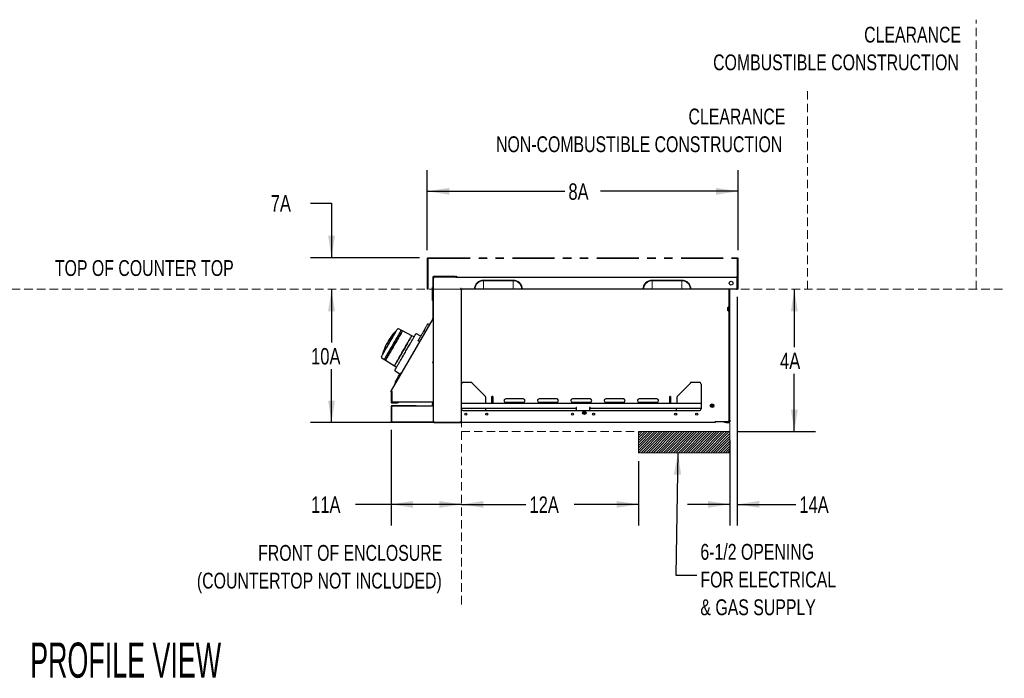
# Model space of a CAD drawing. Header units: inches. Extents: x 35 to 165, y 14 to 115.
# Tile 27 of 41: x 95 to 165, y 14 to 61. Entities that reach past the tile are written whole.
import ezdxf

# ---------------------------------------------------------------- set-up
doc = ezdxf.new("R2010")
doc.units = ezdxf.units.IN
doc.header["$LTSCALE"] = 12
doc.header["$MEASUREMENT"] = 0
doc.linetypes.add('HIDDEN', pattern=[0.075, 0.05, -0.025])
doc.linetypes.add('PHANTOM', pattern=[0.5, 0.25, -0.05, 0.05, -0.05, 0.05, -0.05])
doc.layers.add('FORMAT', color=7, linetype='Continuous')
doc.styles.add('SLDTEXTSTYLE0', font='TXT', dxfattribs={"width": 0.75})
doc.styles.add('SLDTEXTSTYLE1', font='TXT', dxfattribs={"width": 0.571429})
doc.dimstyles.new('SLDDIMSTYLE0', dxfattribs={"dimtxt": 1.17, "dimasz": 1.56, "dimexe": 0, "dimexo": 0.0625, "dimgap": 0.2925, "dimtad": 0, "dimtih": 1, "dimtoh": 1, "dimdec": 3, "dimrnd": 1e-09, "dimzin": 12, "dimdsep": 46, "dimlunit": 5, "dimtxsty": 'SLDTEXTSTYLE0', "dimsah": 1, "dimcen": 0.09, "dimadec": 0, "dimazin": 3, "dimtfac": 1, "dimtdec": 3, "dimtmove": 0, "dimatfit": 0, "dimfxl": 1, "dimfrac": 2, "dimtolj": 1, "dimtzin": 12, "dimarcsym": 0})
doc.dimstyles.new('SLDDIMSTYLE1', dxfattribs={"dimtxt": 1.17, "dimasz": 1.56, "dimexe": 0, "dimexo": 0.0625, "dimgap": 0.2925, "dimtad": 0, "dimtih": 1, "dimtoh": 1, "dimdec": 3, "dimrnd": 1e-09, "dimzin": 12, "dimdsep": 46, "dimlunit": 5, "dimtxsty": 'SLDTEXTSTYLE0', "dimsah": 1, "dimcen": 0.09, "dimadec": 0, "dimazin": 3, "dimtfac": 1, "dimtdec": 3, "dimtofl": 0, "dimtmove": 0, "dimatfit": 3, "dimfxl": 1, "dimfrac": 2, "dimtolj": 1, "dimtzin": 12, "dimarcsym": 0})
doc.dimstyles.new('SLDDIMSTYLE2', dxfattribs={"dimtxt": 0.18, "dimasz": 1.56, "dimexe": 0, "dimexo": 0.0625, "dimgap": 0, "dimtad": 0, "dimtih": 1, "dimtoh": 1, "dimdec": 0, "dimrnd": 1e-09, "dimzin": 0, "dimdsep": 46, "dimlunit": 5, "dimtxsty": 'Standard', "dimsah": 1, "dimcen": 0.09, "dimadec": 0, "dimazin": 0, "dimtfac": 1.56, "dimtdec": 0, "dimtofl": 0, "dimtmove": 0, "dimatfit": 3, "dimfxl": 1, "dimfrac": 2, "dimtolj": 1, "dimtzin": 0, "dimarcsym": 0})
doc.dimstyles.new('SLDDIMSTYLE3', dxfattribs={"dimtxt": 1.17, "dimasz": 1.56, "dimexe": 0, "dimexo": 0.0625, "dimgap": 0.2925, "dimtad": 0, "dimtih": 1, "dimtoh": 1, "dimdec": 3, "dimrnd": 1e-09, "dimzin": 12, "dimdsep": 46, "dimlunit": 5, "dimtxsty": 'SLDTEXTSTYLE0', "dimsah": 1, "dimcen": 0.09, "dimse1": 1, "dimadec": 0, "dimazin": 3, "dimtfac": 1, "dimtdec": 3, "dimtofl": 0, "dimtmove": 0, "dimatfit": 3, "dimfxl": 1, "dimfrac": 2, "dimtolj": 1, "dimtzin": 12, "dimarcsym": 0})
doc.dimstyles.new('SLDDIMSTYLE4', dxfattribs={"dimtxt": 1.17, "dimasz": 1.56, "dimexe": 0, "dimexo": 0.0625, "dimgap": 0.2925, "dimtad": 0, "dimtih": 1, "dimtoh": 1, "dimdec": 3, "dimrnd": 1e-09, "dimzin": 12, "dimdsep": 46, "dimlunit": 5, "dimtxsty": 'SLDTEXTSTYLE0', "dimsah": 1, "dimcen": 0.09, "dimse2": 1, "dimadec": 0, "dimazin": 3, "dimtfac": 1, "dimtdec": 3, "dimtmove": 0, "dimatfit": 0, "dimfxl": 1, "dimfrac": 2, "dimtolj": 1, "dimtzin": 12, "dimarcsym": 0})

# ---------------------------------------------------------------- blocks, each defined once
blk = doc.blocks.new('SW_NOTE_0')
at = {"layer": 'FORMAT', "color": 0, "char_height": 1.125, "attachment_point": 3, "style": 'SLDTEXTSTYLE0'}
for s, insert in [('FRONT OF ENCLOSURE', (15.504, 1.45)), ('(COUNTERTOP NOT INCLUDED)', (15.469, -0.522))]:
    blk.add_mtext(s, dxfattribs=dict(at, insert=insert))
blk = doc.blocks.new('_D_8')
at = {"layer": 'FORMAT'}
for p, q in [((121.495, 32.009), (121.495, 25.213)), ((121.495, 26.713), (118.967, 26.713)), ((126.493, 26.713), (121.495, 26.713))]:
    blk.add_line(p, q, dxfattribs=at)
for points in [[(121.495, 26.713), (123.055, 26.473), (123.055, 26.953)], [(126.493, 26.713), (124.933, 26.953), (124.933, 26.473)]]:
    blk.add_solid(points, dxfattribs=at)
at = {"layer": 'FORMAT', "insert": (115.8, 27.275), "char_height": 1.17, "attachment_point": 1, "style": 'SLDTEXTSTYLE0'}
blk.add_mtext('11A', dxfattribs=at)
blk = doc.blocks.new('_D_9')
at = {"layer": 'FORMAT'}
for p, q in [((139.094, 29.789), (139.094, 25.213)), ((126.493, 26.713), (131.077, 26.713)), ((139.094, 26.713), (134.51, 26.713))]:
    blk.add_line(p, q, dxfattribs=at)
for points in [[(126.493, 26.713), (128.053, 26.473), (128.053, 26.953)], [(139.094, 26.713), (137.534, 26.953), (137.534, 26.473)]]:
    blk.add_solid(points, dxfattribs=at)
at = {"layer": 'FORMAT', "insert": (131.342, 27.275), "char_height": 1.17, "attachment_point": 1, "style": 'SLDTEXTSTYLE0'}
blk.add_mtext('12A', dxfattribs=at)
blk = doc.blocks.new('_D_10')
at = {"layer": 'FORMAT'}
for p, q in [((117.251, 42.014), (117.251, 38.218)), ((117.251, 32.531), (117.251, 36.327)), ((123.893, 32.531), (115.751, 32.531))]:
    blk.add_line(p, q, dxfattribs=at)
for points in [[(117.251, 42.014), (117.011, 40.454), (117.491, 40.454)], [(117.251, 32.531), (117.491, 34.091), (117.011, 34.091)]]:
    blk.add_solid(points, dxfattribs=at)
at = {"layer": 'FORMAT', "insert": (115.8, 37.835), "char_height": 1.17, "attachment_point": 1, "style": 'SLDTEXTSTYLE0'}
blk.add_mtext('10A', dxfattribs=at)
blk = doc.blocks.new('_D_11')
at = {"layer": 'FORMAT'}
for p, q in [((150.186, 42.014), (150.186, 37.897)), ((150.186, 31.889), (150.186, 36.006)), ((146.194, 31.889), (151.686, 31.889))]:
    blk.add_line(p, q, dxfattribs=at)
for points in [[(150.186, 42.014), (149.946, 40.454), (150.426, 40.454)], [(150.186, 31.889), (150.426, 33.449), (149.946, 33.449)]]:
    blk.add_solid(points, dxfattribs=at)
at = {"layer": 'FORMAT', "insert": (149.172, 37.514), "char_height": 1.17, "attachment_point": 1, "style": 'SLDTEXTSTYLE0'}
blk.add_mtext('4A', dxfattribs=at)
blk = doc.blocks.new('_D_12')
at = {"layer": 'FORMAT'}
for p, q in [((146.13, 41.472), (146.13, 25.213)), ((145.594, 31.289), (145.594, 25.213)), ((145.594, 26.713), (142.594, 26.713)), ((146.13, 26.713), (150.282, 26.713))]:
    blk.add_line(p, q, dxfattribs=at)
for points in [[(145.594, 26.713), (144.034, 26.953), (144.034, 26.473)], [(146.13, 26.713), (147.69, 26.473), (147.69, 26.953)]]:
    blk.add_solid(points, dxfattribs=at)
at = {"layer": 'FORMAT', "insert": (150.547, 27.275), "char_height": 1.17, "attachment_point": 1, "style": 'SLDTEXTSTYLE0'}
blk.add_mtext('14A', dxfattribs=at)
blk = doc.blocks.new('_D_13')
at = {"layer": 'FORMAT'}
for p, q in [((115.751, 48.151), (117.251, 48.151)), ((117.251, 48.151), (117.251, 44.264)), ((123.524, 44.264), (115.751, 44.264)), ((117.251, 42.014), (117.251, 39.014))]:
    blk.add_line(p, q, dxfattribs=at)
for points in [[(117.251, 44.264), (117.491, 45.824), (117.011, 45.824)], [(117.251, 42.014), (117.011, 40.454), (117.491, 40.454)]]:
    blk.add_solid(points, dxfattribs=at)
at = {"layer": 'FORMAT', "insert": (112.927, 48.714), "char_height": 1.17, "attachment_point": 1, "style": 'SLDTEXTSTYLE0'}
blk.add_mtext('7A', dxfattribs=at)
blk = doc.blocks.new('SW_NOTE_0_8')
at = {"layer": 'FORMAT', "color": 0, "char_height": 1.125, "attachment_point": 3, "style": 'SLDTEXTSTYLE0'}
for s, insert in [('CLEARANCE', (8.613, 1.45)), ('NON-COMBUSTIBLE CONSTRUCTION', (8.392, -0.522))]:
    blk.add_mtext(s, dxfattribs=dict(at, insert=insert))
blk = doc.blocks.new('SW_NOTE_0_9')
at = {"layer": 'FORMAT', "color": 0, "char_height": 1.125, "attachment_point": 3, "style": 'SLDTEXTSTYLE0'}
for s, insert in [('CLEARANCE', (8.613, 1.45)), ('COMBUSTIBLE CONSTRUCTION', (8.459, -0.522))]:
    blk.add_mtext(s, dxfattribs=dict(at, insert=insert))
blk = doc.blocks.new('SW_NOTE_0_10')
at = {"layer": 'FORMAT', "color": 0, "char_height": 1.125, "attachment_point": 1, "style": 'SLDTEXTSTYLE0'}
for s, insert in [('6-1/2 OPENING', (0.259, 2.222)), ('FOR ELECTRICAL', (0.259, 0.25)), ('& GAS SUPPLY', (0.259, -1.722))]:
    blk.add_mtext(s, dxfattribs=dict(at, insert=insert))
blk = doc.blocks.new('_D_14')
at = {"layer": 'FORMAT'}
for p, q in [((124.066, 44.806), (124.066, 50.488)), ((146.182, 44.806), (146.182, 50.488)), ((124.066, 48.988), (133.845, 48.988)), ((146.182, 48.988), (136.403, 48.988))]:
    blk.add_line(p, q, dxfattribs=at)
for points in [[(124.066, 48.988), (125.626, 48.748), (125.626, 49.228)], [(146.182, 48.988), (144.622, 49.228), (144.622, 48.748)]]:
    blk.add_solid(points, dxfattribs=at)
at = {"layer": 'FORMAT', "insert": (134.11, 49.551), "char_height": 1.17, "attachment_point": 1, "style": 'SLDTEXTSTYLE0'}
blk.add_mtext('8A', dxfattribs=at)

msp = doc.modelspace()

# ---------------------------------------------------------------- hatches: boundary and pattern name
at = {"layer": 'FORMAT'}
h = msp.add_hatch(dxfattribs=at)
h.set_pattern_fill('ANSI31', color=256, style=0)
h.paths.add_polyline_path([(139.0938, 30.3891), (145.5938, 30.3891), (145.5938, 31.8891), (139.0938, 31.8891)], flags=0)

# ---------------------------------------------------------------- linework, layer by layer
at = {"color": 7, "linetype": 'PHANTOM', "lineweight": 18}
for p, q in [((124.066, 42.0141), (124.066, 44.2061)), ((124.066, 44.2061), (124.124, 44.2061)), ((124.124, 44.2061), (124.124, 44.2641)), ((124.124, 44.2641), (146.124, 44.2641)), ((124.124, 42.0141), (124.124, 44.2061)), ((124.124, 44.2061), (146.124, 44.2061)), ((146.124, 44.2641), (146.124, 44.2061)), ((146.124, 44.2061), (146.124, 42.0141)), ((146.124, 44.2061), (146.182, 44.2061)), ((146.182, 44.2061), (146.182, 42.0141)), ((130.1753, 42.6746), (128.0728, 42.6746)), ((128.0728, 42.6224), (128.0728, 42.6746)), ((128.0728, 42.6224), (130.1753, 42.6224)), ((128.0728, 42.0141), (128.0728, 42.6224)), ((130.1753, 42.6224), (130.1753, 42.6746)), ((130.1753, 42.0141), (130.1753, 42.6224)), ((142.1753, 42.6746), (140.0728, 42.6746)), ((140.0728, 42.6224), (140.0728, 42.6746)), ((140.0728, 42.6224), (142.1753, 42.6224)), ((140.0728, 42.0141), (140.0728, 42.6224)), ((142.1753, 42.6224), (142.1753, 42.6746)), ((142.1753, 42.0141), (142.1753, 42.6224)), ((124.124, 42.0141), (124.066, 42.0141)), ((127.4123, 42.0141), (124.124, 42.0141)), ((127.4123, 42.0141), (127.4644, 42.0141)), ((127.4644, 42.0141), (128.0728, 42.0141)), ((130.1753, 42.0141), (128.0728, 42.0141)), ((130.7837, 42.0141), (130.1753, 42.0141)), ((130.7837, 42.0141), (130.8358, 42.0141)), ((139.4123, 42.0141), (130.8358, 42.0141)), ((139.4123, 42.0141), (139.4644, 42.0141)), ((139.4644, 42.0141), (140.0728, 42.0141)), ((142.1753, 42.0141), (140.0728, 42.0141)), ((142.7837, 42.0141), (142.1753, 42.0141)), ((142.7837, 42.0141), (142.8358, 42.0141)), ((146.124, 42.0141), (142.8358, 42.0141)), ((146.182, 42.0141), (146.124, 42.0141))]:
    msp.add_line(p, q, dxfattribs=at)
at = {"color": 7, "linetype": 'Continuous', "lineweight": 25}
for p, q in [((124.4543, 42.8691), (124.4543, 39.9334)), ((124.4933, 42.8691), (124.4933, 39.9334)), ((124.4933, 42.8691), (124.4933, 42.8511)), ((124.4933, 42.8411), (124.5313, 42.8411)), ((126.0418, 42.9281), (124.5133, 42.9281)), ((126.0418, 42.8891), (124.5133, 42.8891)), ((126.0418, 42.9281), (126.1043, 42.9281)), ((126.1041, 42.8891), (126.0418, 42.8891)), ((126.1041, 42.8891), (146.0718, 42.8891)), ((126.1043, 42.9281), (126.1043, 42.8891)), ((126.1043, 42.9281), (126.1453, 42.9281)), ((146.0882, 42.8311), (146.0882, 42.0721)), ((146.0918, 42.8311), (146.0918, 42.0721)), ((146.1298, 42.8311), (146.0918, 42.8311)), ((146.1298, 42.8311), (146.1298, 42.0721)), ((124.4343, 42.0189), (124.4343, 42.1201)), ((124.4413, 42.1349), (124.4543, 42.1349)), ((145.5558, 42.4178), (145.5558, 42.4854)), ((146.0918, 42.0721), (146.1298, 42.0721)), ((124.4343, 42.0189), (124.4343, 41.9924)), ((124.4343, 41.7942), (124.4343, 41.9924)), ((124.4343, 41.531), (124.4343, 41.7942)), ((124.4343, 41.3899), (124.4343, 41.531)), ((124.4343, 41.2491), (124.4343, 41.3873)), ((124.4413, 42.0202), (124.4543, 42.0202)), ((124.4413, 41.3667), (124.4543, 41.3667)), ((126.4933, 32.6171), (126.4933, 41.9839)), ((146.0682, 42.0141), (126.5234, 42.0141)), ((145.5558, 32.7141), (145.5558, 42.0141)), ((145.5938, 32.7141), (145.5938, 42.0141)), ((146.0682, 42.0141), (146.0718, 42.0141)), ((124.4413, 41.2274), (124.4543, 41.2274)), ((145.5058, 40.7629), (145.5058, 40.4631)), ((124.4516, 39.9234), (121.5033, 34.8168)), ((124.0412, 39.4326), (124.0526, 39.4523)), ((124.2112, 39.5071), (124.114, 39.5588)), ((124.4516, 39.9234), (124.4854, 39.9039)), ((124.4543, 39.9334), (124.4933, 39.9334)), ((124.4854, 39.8639), (124.4854, 36.8341)), ((124.4933, 39.9334), (124.4933, 32.5806)), ((121.4969, 38.6459), (121.5013, 38.6518)), ((121.5658, 38.7307), (121.5269, 38.6841)), ((121.5277, 38.6852), (121.5318, 38.6903)), ((121.5308, 38.6893), (121.531, 38.6892)), ((121.5644, 38.7329), (121.5309, 38.6894)), ((121.6757, 38.8678), (121.668, 38.8723)), ((121.6946, 38.906), (121.6947, 38.9061)), ((121.7039, 38.9007), (121.6947, 38.9061)), ((121.8548, 39.0349), (121.8447, 39.0403)), ((122.2057, 39.1087), (122.0235, 39.2056)), ((122.3023, 39.06), (122.2068, 39.1107)), ((122.9629, 38.7062), (122.3012, 39.0581)), ((122.935, 38.6567), (122.9345, 38.657)), ((123.1254, 38.6223), (122.9645, 38.7079)), ((123.603, 38.6736), (123.2902, 38.8469)), ((123.9252, 39.0117), (123.828, 39.0633)), ((123.5133, 38.2983), (123.42, 38.3566)), ((120.882, 37.3728), (120.8917, 37.3668)), ((120.8282, 37.1353), (121.0032, 37.0259)), ((121.002, 37.0239), (121.0937, 36.9667)), ((121.0948, 36.9686), (121.7304, 36.5714)), ((121.7297, 36.5692), (121.8843, 36.4727)), ((121.7588, 36.6206), (121.7592, 36.6204)), ((124.4854, 36.8341), (124.4264, 36.8341)), ((124.4264, 36.8341), (124.4264, 36.8031)), ((124.4264, 36.8031), (124.4854, 36.8031)), ((124.4854, 36.8031), (124.4854, 33.9771)), ((121.7722, 36.2176), (122.1224, 36.0072)), ((122.2079, 36.0647), (122.1252, 36.012)), ((122.2198, 36.0578), (122.2079, 36.0647)), ((121.7791, 35.4126), (121.7748, 35.3146)), ((121.7748, 35.3146), (121.7867, 35.3077)), ((126.6183, 35.3961), (127.2433, 35.3961)), ((127.2491, 35.3466), (128.2086, 34.3776)), ((141.8404, 34.3776), (142.8, 35.3466)), ((142.8336, 35.3878), (142.8052, 35.3903)), ((142.8058, 35.3961), (143.4308, 35.3961)), ((142.8344, 35.3961), (142.8336, 35.3878)), ((143.5558, 35.2711), (143.5558, 33.5061)), ((121.4954, 34.7283), (121.4954, 34.7873)), ((121.4954, 34.7873), (121.5138, 34.7873)), ((121.5344, 34.7283), (121.4954, 34.7283)), ((121.4954, 34.7283), (121.4954, 33.9871)), ((121.5344, 34.7606), (121.5344, 34.7283)), ((121.5344, 34.7283), (121.5344, 33.9871)), ((121.537, 34.0396), (121.537, 34.7573)), ((128.2086, 34.3634), (128.2086, 34.3776)), ((128.2086, 34.3634), (128.2086, 33.9549)), ((128.7311, 34.3842), (128.6686, 34.3842)), ((128.6686, 34.3842), (128.6686, 34.3776)), ((128.6686, 34.3634), (128.6686, 34.3776)), ((128.6686, 33.9021), (128.6686, 34.3634)), ((128.6747, 34.3792), (128.6697, 34.3842)), ((128.6806, 34.2658), (128.6806, 34.365)), ((128.7186, 34.2658), (128.7186, 34.365)), ((128.7311, 34.3776), (128.7311, 34.3842)), ((128.7311, 34.3776), (128.7311, 34.3634)), ((128.7311, 34.3634), (128.7311, 33.9021)), ((141.3804, 34.3842), (141.3179, 34.3842)), ((141.3179, 34.3842), (141.3179, 34.3776)), ((141.3179, 34.3634), (141.3179, 34.3776)), ((141.3179, 33.9021), (141.3179, 34.3634)), ((141.3698, 34.365), (141.3318, 34.365)), ((141.3318, 33.9021), (141.3318, 34.365)), ((141.3698, 33.9021), (141.3698, 34.365)), ((141.3804, 34.384), (141.3756, 34.3792)), ((141.3804, 34.3776), (141.3804, 34.3842)), ((141.3804, 34.3776), (141.3804, 34.3634)), ((141.3804, 34.3634), (141.3804, 33.9021)), ((141.8404, 34.3776), (141.8404, 34.3634)), ((141.8404, 33.9549), (141.8404, 34.3634)), ((121.4954, 33.6826), (121.4954, 32.6085)), ((121.5154, 33.6581), (121.5154, 32.6581)), ((121.5534, 33.7406), (123.2204, 33.7406)), ((121.5544, 33.9671), (121.9329, 33.9671)), ((121.5544, 33.9281), (121.9329, 33.9281)), ((121.5779, 33.7206), (124.4351, 33.7206)), ((124.4264, 33.9771), (121.5995, 33.9771)), ((121.9329, 33.9671), (121.9954, 33.9671)), ((121.9954, 33.9281), (121.9329, 33.9281)), ((121.9954, 33.9671), (121.9954, 33.9281)), ((124.4854, 33.9771), (124.4264, 33.9771)), ((124.4351, 33.7206), (124.4931, 33.7206)), ((124.4464, 33.9771), (124.4464, 33.8656)), ((124.4464, 33.8031), (124.4464, 33.8656)), ((124.4854, 33.8031), (124.4464, 33.8031)), ((124.4854, 33.9771), (124.4854, 33.8656)), ((124.4854, 33.8656), (124.4854, 33.8031)), ((124.4931, 33.7206), (124.4931, 32.5956)), ((124.4931, 33.7176), (124.4933, 33.7176)), ((124.4931, 33.6376), (124.4933, 33.6376)), ((126.4933, 33.9021), (143.5558, 33.9021)), ((128.6806, 34.2658), (128.6806, 33.9021)), ((128.7186, 34.2658), (128.6806, 34.2658)), ((128.7186, 34.2658), (128.7186, 33.9021)), ((130.8995, 34.2217), (129.6495, 34.2217)), ((130.8995, 33.9717), (129.6495, 33.9717)), ((133.2745, 34.2217), (132.0245, 34.2217)), ((133.2745, 33.9717), (132.0245, 33.9717)), ((135.6495, 34.2217), (134.3995, 34.2217)), ((135.6495, 33.9717), (134.3995, 33.9717)), ((138.0245, 34.2217), (136.7745, 34.2217)), ((138.0245, 33.9717), (136.7745, 33.9717)), ((140.3995, 34.2217), (139.1495, 34.2217)), ((140.3995, 33.9717), (139.1495, 33.9717)), ((126.4933, 33.5521), (134.6497, 33.5521)), ((126.6183, 33.3811), (143.4308, 33.3811)), ((128.2404, 33.5126), (128.2404, 33.5521)), ((128.2404, 33.3811), (128.2404, 33.5126)), ((128.2404, 33.0895), (128.2404, 33.1726)), ((134.6817, 33.6101), (134.6497, 33.6101)), ((134.6497, 33.5521), (134.6497, 33.6101)), ((134.6817, 33.3811), (134.6817, 33.6101)), ((135.6497, 33.6101), (135.6177, 33.6101)), ((135.6177, 33.6101), (135.6177, 33.3811)), ((135.6497, 33.6101), (135.6497, 33.5521)), ((135.6497, 33.5521), (143.5558, 33.5521)), ((141.8029, 33.3811), (141.8029, 33.5126)), ((141.8029, 33.0815), (141.8029, 33.1806)), ((121.5334, 32.6142), (121.5334, 32.6085)), ((121.5373, 32.6085), (121.5373, 32.6105)), ((121.5779, 32.5956), (124.4351, 32.5956)), ((123.2984, 32.5689), (124.4484, 32.5689)), ((124.4351, 32.5956), (124.4931, 32.5956)), ((124.4484, 32.5689), (124.4484, 32.5956)), ((124.4484, 32.5689), (124.4933, 32.5689)), ((124.4931, 32.6801), (124.4933, 32.6748)), ((124.4933, 32.6069), (124.4931, 32.6069)), ((124.4933, 32.5311), (124.4933, 32.5806)), ((124.4933, 32.5806), (124.5313, 32.5806)), ((144.5558, 32.5311), (124.4933, 32.5311)), ((124.5348, 32.5391), (124.5348, 32.5771)), ((124.5348, 32.5391), (126.4308, 32.5391)), ((126.4308, 32.5971), (126.4353, 32.5971)), ((126.4308, 32.5971), (126.4308, 32.5391)), ((126.4353, 32.5771), (126.4308, 32.5771)), ((126.4308, 32.5391), (126.4353, 32.5391)), ((126.4353, 32.5771), (126.4353, 32.5391)), ((126.4553, 32.6016), (126.4553, 32.5971)), ((126.4553, 32.5971), (126.4933, 32.5971)), ((126.4933, 32.6135), (126.4901, 32.6135)), ((126.4933, 32.6135), (126.4933, 32.6171)), ((126.4933, 32.5971), (126.4933, 32.6135)), ((144.5558, 32.6011), (145.4858, 32.6011)), ((144.5558, 32.6011), (144.5558, 32.5311)), ((145.2188, 32.5311), (145.2188, 32.5691)), ((145.2188, 32.5691), (145.3438, 32.5691)), ((145.3438, 32.5311), (145.2188, 32.5311)), ((145.3438, 32.5691), (145.5358, 32.5691)), ((145.3438, 32.5311), (145.5358, 32.5311)), ((145.4617, 32.6011), (145.4617, 32.5891)), ((145.4651, 32.5891), (145.4617, 32.5891)), ((145.5558, 32.6011), (145.4858, 32.6011)), ((145.5558, 32.6462), (145.5558, 32.7141)), ((145.5558, 32.6011), (145.5558, 32.6462)), ((145.5558, 32.5891), (145.5558, 32.6011)), ((145.5938, 32.5891), (145.5558, 32.5891)), ((145.5938, 32.7141), (145.5938, 32.5891))]:
    msp.add_line(p, q, dxfattribs=at)
at = {"color": 7, "linetype": 'Continuous', "lineweight": 25, "flags": 128}
for points in [[(124.4966, 42.8505), (124.4944, 42.8424), (124.4941, 42.8411)], [(124.5333, 42.8399), (124.5328, 42.8387), (124.5327, 42.8386)], [(121.7935, 38.9944), (121.79, 38.9883), (121.7794, 38.97), (121.762, 38.9399), (121.738, 38.8983), (121.7078, 38.846), (121.6719, 38.7838), (121.6308, 38.7126), (121.5852, 38.6337), (121.5359, 38.5482), (121.4835, 38.4574), (121.4289, 38.3629), (121.373, 38.266), (121.3166, 38.1684), (121.2607, 38.0716), (121.2061, 37.9771), (121.1537, 37.8863), (121.1044, 37.8008), (121.0588, 37.7218), (121.0177, 37.6507), (120.9818, 37.5885), (120.9516, 37.5362), (120.9276, 37.4946), (120.9102, 37.4644), (120.8996, 37.4462), (120.8961, 37.44)], [(122.2068, 39.1107), (122.206, 39.1092), (122.1989, 39.097), (122.1849, 39.0727), (122.1641, 39.0366), (122.1367, 38.9892), (122.103, 38.9309), (122.0636, 38.8626), (122.0187, 38.7849), (121.969, 38.6988), (121.915, 38.6052), (121.8574, 38.5054), (121.7968, 38.4005), (121.7339, 38.2916), (121.6696, 38.1801), (121.6044, 38.0673), (121.5393, 37.9545), (121.4749, 37.843), (121.4121, 37.7342), (121.3515, 37.6292), (121.2939, 37.5294), (121.2399, 37.4359), (121.1902, 37.3498), (121.1453, 37.2721), (121.1058, 37.2037), (121.0722, 37.1455), (121.0448, 37.0981), (121.024, 37.062), (121.01, 37.0377), (121.0029, 37.0255), (121.002, 37.0239)], [(121.3732, 38.2008), (121.4366, 38.3106), (121.4992, 38.419), (121.5602, 38.5247), (121.6189, 38.6263), (121.6744, 38.7226), (121.7262, 38.8122), (121.7736, 38.8942), (121.8159, 38.9675), (121.8526, 39.0312), (121.8833, 39.0843), (121.9076, 39.1264), (121.9252, 39.1569), (121.9358, 39.1753), (121.9394, 39.1815)], [(121.6827, 38.8913), (121.6731, 38.8793), (121.6674, 38.8721)], [(122.3003, 39.0585), (122.2994, 39.057), (122.2924, 39.0448), (122.2783, 39.0205), (122.2575, 38.9843), (122.2301, 38.9368), (122.1964, 38.8785), (122.1569, 38.8101), (122.1119, 38.7323), (122.0622, 38.646), (122.0081, 38.5524), (121.9504, 38.4525), (121.8897, 38.3474), (121.8268, 38.2384), (121.7624, 38.1268), (121.6971, 38.0138)], [(121.698, 38.0133), (121.7633, 38.1265), (121.8279, 38.2383), (121.8909, 38.3475), (121.9517, 38.4528), (122.0095, 38.5529), (122.0637, 38.6467), (122.1135, 38.7331), (122.1585, 38.811), (122.1981, 38.8796), (122.2319, 38.9381), (122.2593, 38.9856), (122.2802, 39.0218), (122.2943, 39.0462), (122.3014, 39.0584), (122.3023, 39.06)], [(122.9645, 38.7079), (122.9642, 38.7075), (122.959, 38.6984), (122.9468, 38.6773), (122.9279, 38.6445), (122.9023, 38.6002), (122.8705, 38.5451), (122.8327, 38.4796), (122.7894, 38.4047), (122.7411, 38.321), (122.6884, 38.2297), (122.6318, 38.1316), (122.5719, 38.028), (122.5095, 37.9199), (122.4453, 37.8086), (122.38, 37.6955), (122.3142, 37.5816), (122.2489, 37.4685), (122.1847, 37.3572), (122.1223, 37.2492), (122.0624, 37.1455), (122.0058, 37.0474), (121.9531, 36.9561), (121.9048, 36.8724), (121.8615, 36.7975), (121.8237, 36.7321), (121.7919, 36.6769), (121.7663, 36.6327), (121.7474, 36.5998), (121.7352, 36.5787), (121.7299, 36.5696), (121.7297, 36.5692)], [(121.7304, 36.5714), (121.7313, 36.5729), (121.7382, 36.585), (121.7521, 36.609), (121.7727, 36.6447), (121.7998, 36.6916), (121.8331, 36.7493), (121.8722, 36.8171), (121.9167, 36.8941), (121.9661, 36.9797), (122.0198, 37.0726), (122.0772, 37.172), (122.1376, 37.2767), (122.2004, 37.3855), (122.2649, 37.4971), (122.3303, 37.6104), (122.3958, 37.724), (122.4609, 37.8366), (122.5246, 37.947), (122.5863, 38.0538), (122.6453, 38.156), (122.7009, 38.2523), (122.7525, 38.3417), (122.7995, 38.4231), (122.8414, 38.4956), (122.8776, 38.5584), (122.9079, 38.6108), (122.9318, 38.6522), (122.949, 38.6821), (122.9594, 38.7002), (122.9629, 38.7062), (122.9629, 38.7062)], [(120.807, 37.2202), (120.8106, 37.2264), (120.8212, 37.2448), (120.8388, 37.2752), (120.8631, 37.3173), (120.8938, 37.3705), (120.9306, 37.4341), (120.9729, 37.5074), (121.0202, 37.5894), (121.072, 37.6791), (121.1276, 37.7753), (121.1862, 37.8769), (121.2472, 37.9826), (121.3098, 38.091), (121.3732, 38.2008)], [(121.0937, 36.9667), (121.0946, 36.9682), (121.1017, 36.9805), (121.1157, 37.0048), (121.1366, 37.041), (121.1641, 37.0886), (121.1978, 37.147), (121.2374, 37.2156), (121.2824, 37.2935), (121.3323, 37.3799), (121.3864, 37.4737), (121.4442, 37.5739), (121.505, 37.6791), (121.5681, 37.7883), (121.6326, 37.9002), (121.698, 38.0133)], [(121.6971, 38.0138), (121.6319, 37.9009), (121.5675, 37.7892), (121.5046, 37.6802), (121.4439, 37.5751), (121.3862, 37.4752), (121.3321, 37.3816), (121.2823, 37.2953), (121.2374, 37.2176), (121.1979, 37.1491), (121.1642, 37.0908), (121.1368, 37.0433), (121.116, 37.0072), (121.1019, 36.9828), (121.0949, 36.9706), (121.094, 36.9691)], [(121.7748, 35.3146), (121.7783, 35.3206), (121.7886, 35.3385), (121.8054, 35.3677), (121.8283, 35.4072), (121.8563, 35.4558), (121.8887, 35.5119), (121.9244, 35.5738), (121.9623, 35.6393), (122.001, 35.7065), (122.0395, 35.7731), (122.0764, 35.8371), (122.1106, 35.8963), (122.141, 35.9489), (122.1665, 35.9931), (122.1864, 36.0276), (122.2001, 36.0512), (122.207, 36.0632), (122.2079, 36.0647)], [(121.7791, 35.4126), (121.7826, 35.4187), (121.7931, 35.4369), (121.8101, 35.4663), (121.8329, 35.5058), (121.8606, 35.5538), (121.892, 35.6082), (121.9259, 35.6669), (121.9609, 35.7275), (121.9955, 35.7874), (122.0283, 35.8443), (122.058, 35.8958), (122.0834, 35.9397), (122.1034, 35.9744), (122.1172, 35.9983), (122.1243, 36.0105), (122.1252, 36.012)], [(128.2467, 33.5521), (128.2428, 33.537), (128.2404, 33.5126)], [(141.8029, 33.5126), (141.8004, 33.537), (141.7965, 33.5521)]]:
    msp.add_lwpolyline(points, dxfattribs=at)
at = {"color": 7, "linetype": 'Continuous', "lineweight": 25}
for centre, radius in [((145.6923, 42.4516), 0.1406), ((144.3372, 33.7271), 0.13), ((144.3372, 33.7271), 0.0475), ((144.3372, 33.7271), 0.0415), ((126.8058, 33.1311), 0.0775), ((128.3058, 33.1311), 0.0775), ((134.3995, 33.1311), 0.0775), ((135.2433, 33.2351), 0.13), ((135.2433, 33.2351), 0.0475), ((135.2433, 33.2351), 0.0415), ((135.8995, 33.1311), 0.0775), ((141.7433, 33.1311), 0.0775), ((143.2433, 33.1311), 0.0775)]:
    msp.add_circle(centre, radius, dxfattribs=at)
at = {"color": 7, "linetype": 'PHANTOM', "lineweight": 18}
for centre, radius, start, end in [((124.124, 44.2061), 0.058, 90, 180), ((124.124, 44.2061), 0.02, 90, 180), ((146.124, 44.2061), 0.058, 0, 90), ((146.124, 44.2061), 0.02, 0, 90), ((128.0728, 42.0141), 0.6605, 90, 180), ((128.0728, 42.0141), 0.6084, 90, 180), ((130.1753, 42.0141), 0.6605, 0, 90), ((130.1753, 42.0141), 0.6084, 0, 90), ((140.0728, 42.0141), 0.6605, 90, 180), ((140.0728, 42.0141), 0.6084, 90, 180), ((142.1753, 42.0141), 0.6605, 0, 90), ((142.1753, 42.0141), 0.6084, 0, 90)]:
    msp.add_arc(centre, radius, start, end, dxfattribs=at)
at = {"color": 7, "linetype": 'Continuous', "lineweight": 25}
for centre, radius, start, end in [((124.5133, 42.8691), 0.059, 90, 180), ((124.5133, 42.8691), 0.02, 90, 180), ((126.1453, 42.8691), 0.059, 19.814928, 90), ((126.4487, 42.0586), 0.019, 45, 225), ((145.6115, 40.6121), 0.1875, 132.092111, 227.907889), ((124.4343, 39.9334), 0.02, 330, 0), ((124.4343, 39.9334), 0.059, 330, 0), ((124.5921, 36.3424), 3.8583, 143.394967, 162.937626), ((124.5921, 36.3424), 3.8583, 143.245549, 143.394967), ((124.5921, 36.3424), 3.8583, 137.062374, 138.699025), ((121.7761, 38.9626), 0.0119, 64.23578, 137.062374), ((121.8038, 38.9885), 0.0118, 139.731157, 150), ((125.6577, 35.7237), 5.0628, 139.114316, 139.731157), ((121.8391, 39.0298), 0.0118, 62, 139.114316), ((121.9939, 39.15), 0.063, 62, 150), ((123.2752, 38.8198), 0.031, 61.000001, 150), ((120.8616, 37.1887), 0.063, 150, 238), ((120.8882, 37.3828), 0.0118, 160.885684, 238), ((125.6607, 35.7289), 5.0628, 160.268843, 160.885684), ((120.9063, 37.4341), 0.0118, 150, 160.268843), ((120.915, 37.471), 0.0119, 162.937626, 235.76422), ((121.7881, 36.2442), 0.031, 150, 238.999999), ((126.6183, 35.2711), 0.125, 90, 180), ((143.4308, 35.2711), 0.125, 0, 90), ((121.5544, 34.7873), 0.059, 150, 180), ((128.6606, 34.365), 0.02, 360, 45), ((128.6606, 34.365), 0.058, 360, 19.308466), ((141.3898, 34.365), 0.058, 160.691534, 180), ((141.3898, 34.365), 0.02, 135, 180), ((121.5544, 33.9871), 0.059, 180, 270), ((121.5534, 33.6826), 0.058, 90, 180), ((121.5779, 33.6581), 0.0625, 90, 180), ((121.5544, 33.9871), 0.02, 180, 270), ((121.5995, 34.0396), 0.0625, 180, 270), ((123.2204, 33.6826), 0.058, 40.932725, 90), ((128.3336, 33.9549), 0.125, 180, 205.01868), ((129.6495, 34.0967), 0.125, 90, 270), ((130.8995, 34.0967), 0.125, 270, 90), ((132.0245, 34.0967), 0.125, 90, 270), ((133.2745, 34.0967), 0.125, 270, 90), ((134.3995, 34.0967), 0.125, 90, 270), ((135.6495, 34.0967), 0.125, 270, 90), ((136.7745, 34.0967), 0.125, 90, 270), ((138.0245, 34.0967), 0.125, 270, 90), ((139.1495, 34.0967), 0.125, 90, 270), ((140.3995, 34.0967), 0.125, 270, 90), ((141.7154, 33.9549), 0.125, 334.98132, 0), ((126.6183, 33.5061), 0.125, 180, 270), ((143.4308, 33.5061), 0.125, 270, 0), ((121.5353, 32.6085), 0.04, 180, 341.330788), ((121.5779, 32.6581), 0.0625, 180, 270), ((121.5353, 32.6085), 0.00197, 180, 0), ((123.2984, 32.6269), 0.058, 212.691832, 270), ((145.4967, 32.6041), 0.035, 184.9171, 270), ((145.5358, 32.5891), 0.02, 270, 0), ((145.5358, 32.5891), 0.058, 270, 0)]:
    msp.add_arc(centre, radius, start, end, dxfattribs=at)
for points, knots in [([(124.5513, 42.8311), (124.5464, 42.8337), (124.5416, 42.8363), (124.532, 42.8411), (124.5271, 42.8433), (124.5126, 42.8489), (124.503, 42.8511), (124.4933, 42.8511)], [0, 0, 0, 0, 0.25, 0.25, 0.5, 0.5, 1, 1, 1, 1]), ([(124.4933, 42.8411), (124.4933, 42.8402), (124.4948, 42.8394), (124.5006, 42.8377), (124.5049, 42.8369), (124.5156, 42.8352), (124.5221, 42.8344), (124.5361, 42.8327), (124.5437, 42.8319), (124.5513, 42.8311)], [0, 0, 0, 0, 0.25, 0.25, 0.5, 0.5, 0.75, 0.75, 1, 1, 1, 1]), ([(124.5513, 42.8311), (124.5463, 42.8388), (124.5365, 42.8544), (124.5217, 42.8734), (124.5107, 42.8844), (124.5046, 42.8859), (124.5035, 42.8861)], [0, 0, 0, 0, 0.3092844, 0.6187785, 0.9282734, 1, 1, 1, 1]), ([(124.5313, 42.8411), (124.5313, 42.8394), (124.5334, 42.8377), (124.5408, 42.8344), (124.546, 42.8327), (124.5513, 42.8311)], [0, 0, 0, 0, 0.5, 0.5, 1, 1, 1, 1]), ([(146.0718, 42.8891), (146.0731, 42.8891), (146.0745, 42.8876), (146.0773, 42.8817), (146.0786, 42.8774), (146.0814, 42.8667), (146.0827, 42.8603), (146.0855, 42.8462), (146.0869, 42.8387), (146.0882, 42.8311)], [0, 0, 0, 0, 0.25, 0.25, 0.5, 0.5, 0.75, 0.75, 1, 1, 1, 1]), ([(146.1298, 42.8311), (146.1289, 42.8387), (146.1272, 42.8539), (146.1137, 42.873), (146.0946, 42.8864), (146.0794, 42.8882), (146.0718, 42.8891)], [0, 0, 0, 0, 0.2500007, 0.4999991, 0.7499992, 1, 1, 1, 1]), ([(146.0918, 42.8311), (146.0914, 42.8336), (146.0908, 42.8388), (146.088, 42.8439), (146.0857, 42.8454), (146.0856, 42.8454)], [0, 0, 0, 0, 0.4871238, 0.9742826, 1, 1, 1, 1]), ([(124.4343, 42.1201), (124.4343, 42.1201), (124.4343, 42.1211), (124.4345, 42.1255), (124.4357, 42.1303), (124.4385, 42.1338), (124.4399, 42.1346), (124.4406, 42.1349), (124.4411, 42.1349), (124.4413, 42.1349)], [0, 0, 0, 0, 0.0048161, 0.1839528, 0.7661724, 0.9112007, 0.9561167, 0.9809896, 1, 1, 1, 1]), ([(126.4353, 42.0452), (126.4429, 42.0401), (126.4505, 42.035), (126.4645, 42.0248), (126.4709, 42.0197), (126.4817, 42.0095), (126.486, 42.0044), (126.4918, 41.9941), (126.4933, 41.989), (126.4933, 41.9839)], [0, 0, 0, 0, 0.25, 0.25, 0.5, 0.5, 0.75, 0.75, 1, 1, 1, 1]), ([(126.5234, 42.0141), (126.5183, 42.0141), (126.5132, 42.0156), (126.503, 42.0214), (126.4979, 42.0257), (126.4877, 42.0364), (126.4826, 42.0429), (126.4724, 42.0569), (126.4672, 42.0645), (126.4621, 42.0721)], [0, 0, 0, 0, 0.25, 0.25, 0.5, 0.5, 0.75, 0.75, 1, 1, 1, 1]), ([(146.0882, 42.0721), (146.0866, 42.0645), (146.0849, 42.0569), (146.0816, 42.0429), (146.0799, 42.0364), (146.0766, 42.0257), (146.0749, 42.0214), (146.0716, 42.0156), (146.0699, 42.0141), (146.0682, 42.0141)], [0, 0, 0, 0, 0.25, 0.25, 0.5, 0.5, 0.75, 0.75, 1, 1, 1, 1]), ([(146.0718, 42.0141), (146.0794, 42.0141), (146.087, 42.0156), (146.101, 42.0214), (146.1074, 42.0257), (146.1182, 42.0364), (146.1225, 42.0429), (146.1283, 42.0569), (146.1298, 42.0645), (146.1298, 42.0721)], [0, 0, 0, 0, 0.25, 0.25, 0.5, 0.5, 0.75, 0.75, 1, 1, 1, 1]), ([(146.0849, 42.0572), (146.0852, 42.0575), (146.0878, 42.0591), (146.0908, 42.0643), (146.0914, 42.0695), (146.0918, 42.0721)], [0, 0, 0, 0, 0.072678, 0.5363257, 1, 1, 1, 1]), ([(124.4343, 41.9924), (124.4343, 41.9924), (124.4343, 41.9987), (124.4351, 42.0075), (124.4373, 42.0163), (124.4395, 42.0194), (124.4404, 42.02), (124.4409, 42.0202), (124.4411, 42.0202), (124.4413, 42.0202)], [0, 0, 0, 0, 0.00383444, 0.62461536, 0.90705508, 0.9662377, 0.98347101, 0.99279765, 1, 1, 1, 1]), ([(124.4413, 41.3667), (124.4411, 41.3667), (124.4407, 41.3667), (124.44, 41.367), (124.4387, 41.3681), (124.4359, 41.3731), (124.4347, 41.3806), (124.4343, 41.3874), (124.4343, 41.3899), (124.4343, 41.3899)], [0, 0, 0, 0, 0.015744, 0.0363449, 0.0732434, 0.1912124, 0.6964926, 0.9953259, 1, 1, 1, 1]), ([(124.4413, 41.2274), (124.4411, 41.2274), (124.4407, 41.2275), (124.4401, 41.2277), (124.4388, 41.2286), (124.4361, 41.2331), (124.4347, 41.2401), (124.4343, 41.2466), (124.4343, 41.2491), (124.4343, 41.2491)], [0, 0, 0, 0, 0.0144213, 0.033327, 0.0676839, 0.1815691, 0.6921392, 0.9954957, 1, 1, 1, 1]), ([(145.5558, 40.7913), (145.5549, 40.7893), (145.5532, 40.7849), (145.539, 40.7758), (145.52, 40.7667), (145.5013, 40.7582), (145.491, 40.7536), (145.4858, 40.7512)], [0, 0, 0, 0, 0.2124582, 0.449292, 0.7111457, 0.852329, 1, 1, 1, 1]), ([(145.4858, 40.4729), (145.4929, 40.4695), (145.5083, 40.4622), (145.5314, 40.4523), (145.5469, 40.4442), (145.5546, 40.4377), (145.5554, 40.4345), (145.5558, 40.4328)], [0, 0, 0, 0, 0.2034259, 0.4373026, 0.7021074, 0.8470653, 1, 1, 1, 1]), ([(123.828, 39.0633), (123.8487, 39.0993), (123.8902, 39.1711), (123.9455, 39.2668), (123.9947, 39.3521), (124.021, 39.3976), (124.0343, 39.4206)], [0, 0, 0, 0, 0.2572358, 0.5145362, 0.7543838, 1, 1, 1, 1]), ([(124.0343, 39.4206), (124.0466, 39.4419), (124.0712, 39.4845), (124.0956, 39.5268), (124.1112, 39.5539), (124.1131, 39.5571), (124.114, 39.5588)], [0, 0, 0, 0, 0.25239169, 0.5047942, 0.74939401, 1, 1, 1, 1]), ([(124.4516, 39.9234), (124.4509, 39.9205), (124.4496, 39.9146), (124.4571, 39.9003), (124.4696, 39.883), (124.4801, 39.8703), (124.4854, 39.8639)], [0, 0, 0, 0, 0.2499978, 0.5000022, 0.7500024, 1, 1, 1, 1]), ([(124.4854, 39.9039), (124.4842, 39.9013), (124.4818, 39.896), (124.4815, 39.8862), (124.4829, 39.8754), (124.4845, 39.8677), (124.4854, 39.8639)], [0, 0, 0, 0, 0.2499981, 0.5000005, 0.749999, 1, 1, 1, 1]), ([(121.4959, 38.6446), (121.4959, 38.6446), (121.4958, 38.6445), (121.4958, 38.6445), (121.4959, 38.6446), (121.4961, 38.6448), (121.4962, 38.645), (121.4964, 38.6453), (121.4966, 38.6456), (121.4968, 38.6458), (121.4969, 38.6459), (121.4969, 38.6459)], [0, 0, 0, 0, 0.1186039, 0.2371308, 0.3555248, 0.4741746, 0.5935211, 0.7138213, 0.8345465, 0.955189, 1, 1, 1, 1]), ([(121.5331, 38.6928), (121.525, 38.6824), (121.5094, 38.6625), (121.5003, 38.6504), (121.4959, 38.6446)], [0, 0, 0, 0, 0.5196581, 1, 1, 1, 1]), ([(121.5269, 38.6841), (121.5268, 38.684), (121.5268, 38.6839), (121.5268, 38.6839), (121.5268, 38.684), (121.5269, 38.6842), (121.5271, 38.6844), (121.5273, 38.6847), (121.5275, 38.685), (121.5276, 38.6851), (121.5277, 38.6852)], [0, 0, 0, 0, 0.1226664, 0.2455102, 0.3677757, 0.4898942, 0.6127826, 0.7363017, 0.861019, 1, 1, 1, 1]), ([(121.5317, 38.6905), (121.5317, 38.6905), (121.5315, 38.6903), (121.5313, 38.69), (121.5311, 38.6897), (121.531, 38.6895), (121.5309, 38.6894), (121.5308, 38.6893), (121.5308, 38.6893), (121.5309, 38.6894), (121.5309, 38.6894)], [0, 0, 0, 0, 0.1255212, 0.2511555, 0.3766274, 0.5018575, 0.6265042, 0.7505743, 0.8742577, 1, 1, 1, 1]), ([(121.5317, 38.6905), (121.5408, 38.7029), (121.5527, 38.719), (121.5658, 38.7366), (121.5689, 38.7408)], [0, 0, 0, 0, 0.766376, 1, 1, 1, 1]), ([(121.6228, 38.8109), (121.6185, 38.8049), (121.6098, 38.793), (121.5939, 38.7718), (121.5779, 38.7506), (121.5689, 38.7388), (121.5644, 38.7329)], [0, 0, 0, 0, 0.24925701, 0.49856112, 0.74895568, 1, 1, 1, 1]), ([(121.629, 38.8087), (121.6243, 38.8027), (121.6149, 38.7907), (121.5977, 38.7694), (121.5804, 38.7482), (121.5706, 38.7365), (121.5658, 38.7307)], [0, 0, 0, 0, 0.2496949, 0.4993065, 0.750824, 1, 1, 1, 1]), ([(121.5689, 38.7408), (121.5814, 38.7575), (121.6064, 38.7911), (121.6412, 38.8372), (121.6588, 38.8602), (121.6669, 38.8709)], [0, 0, 0, 0, 0.3488051, 0.6976557, 1, 1, 1, 1]), ([(121.668, 38.8722), (121.6589, 38.86), (121.6462, 38.843), (121.628, 38.8179), (121.6228, 38.8109)], [0, 0, 0, 0, 0.7187574, 1, 1, 1, 1]), ([(121.6808, 38.874), (121.6721, 38.8631), (121.6582, 38.8461), (121.6368, 38.8187), (121.629, 38.8087)], [0, 0, 0, 0, 0.63599239, 1, 1, 1, 1]), ([(121.668, 38.8722), (121.668, 38.8722), (121.668, 38.8723), (121.668, 38.8723), (121.668, 38.8722), (121.6678, 38.872), (121.6676, 38.8718), (121.6674, 38.8715), (121.6672, 38.8712), (121.667, 38.871), (121.667, 38.8709), (121.6669, 38.8709)], [0, 0, 0, 0, 0.1164383, 0.2328109, 0.3489856, 0.4659609, 0.5840378, 0.7031974, 0.8229182, 0.9427704, 1, 1, 1, 1]), ([(121.6946, 38.906), (121.6901, 38.9006), (121.6839, 38.8931), (121.6714, 38.8769), (121.6679, 38.8724)], [0, 0, 0, 0, 0.7225201, 1, 1, 1, 1]), ([(121.6936, 38.8889), (121.6929, 38.8881), (121.6891, 38.884), (121.6816, 38.8751), (121.6756, 38.8679)], [0, 0, 0, 0, 0.1880363, 1, 1, 1, 1]), ([(121.6797, 38.8727), (121.6797, 38.8727), (121.6798, 38.8729), (121.6801, 38.8731), (121.6803, 38.8734), (121.6805, 38.8736), (121.6807, 38.8738), (121.6808, 38.874), (121.6809, 38.8741), (121.6809, 38.874), (121.6808, 38.874), (121.6808, 38.874)], [0, 0, 0, 0, 0.1173066, 0.2347595, 0.3535385, 0.473627, 0.5934284, 0.711804, 0.8281281, 0.942484, 1, 1, 1, 1]), ([(122.5048, 37.5475), (122.535, 37.5999), (122.5964, 37.7062), (122.6884, 37.8655), (122.7726, 38.0113), (122.8474, 38.1409), (122.9128, 38.2542), (122.9745, 38.3609), (123.0315, 38.4597), (123.083, 38.5489), (123.1279, 38.6267), (123.1661, 38.6929), (123.2002, 38.752), (123.2272, 38.7988), (123.2451, 38.8297), (123.2473, 38.8335), (123.2483, 38.8353)], [0, 0, 0, 0, 0.0776319, 0.157663, 0.2399514, 0.3042747, 0.3686069, 0.434299, 0.5, 0.565692, 0.6313932, 0.6957165, 0.7600485, 0.8423293, 0.9223662, 1, 1, 1, 1]), ([(123.42, 38.3566), (123.4217, 38.3596), (123.4244, 38.3643), (123.4426, 38.3957), (123.463, 38.4311), (123.4892, 38.4765), (123.5188, 38.5278), (123.5517, 38.5848), (123.5867, 38.6455), (123.6115, 38.6883), (123.624, 38.71)], [0, 0, 0, 0, 0.1993662, 0.3186942, 0.4418069, 0.5556703, 0.6733647, 0.7786633, 0.8876473, 1, 1, 1, 1]), ([(123.624, 38.71), (123.6452, 38.7467), (123.6875, 38.82), (123.7447, 38.9191), (123.791, 38.9993), (123.8222, 39.0534), (123.8261, 39.0601), (123.828, 39.0633)], [0, 0, 0, 0, 0.1894328, 0.3788242, 0.5771686, 0.7932098, 1, 1, 1, 1]), ([(121.7613, 36.2597), (121.7624, 36.2615), (121.7645, 36.2653), (121.7824, 36.2962), (121.8094, 36.343), (121.8435, 36.4021), (121.8817, 36.4682), (121.9267, 36.5461), (121.9781, 36.6353), (122.0352, 36.7341), (122.0968, 36.8408), (122.1622, 36.9541), (122.237, 37.0837), (122.3212, 37.2294), (122.4132, 37.3888), (122.4746, 37.4951), (122.5048, 37.5475)], [0, 0, 0, 0, 0.0776258, 0.1576629, 0.2399515, 0.3042748, 0.3686069, 0.434299, 0.5, 0.5656921, 0.6313931, 0.6957164, 0.7600487, 0.8423292, 0.9223645, 1, 1, 1, 1]), ([(127.2491, 35.3466), (127.2486, 35.35), (127.2476, 35.3568), (127.2462, 35.3691), (127.2447, 35.3823), (127.2438, 35.3915), (127.2433, 35.3961)], [0, 0, 0, 0, 0.2499991, 0.5000054, 0.7500009, 1, 1, 1, 1]), ([(142.8058, 35.3961), (142.8053, 35.3915), (142.8043, 35.3823), (142.8029, 35.3691), (142.8014, 35.3568), (142.8005, 35.35), (142.8, 35.3466)], [0, 0, 0, 0, 0.2499994, 0.4999952, 0.7500006, 1, 1, 1, 1]), ([(121.537, 34.7573), (121.5318, 34.7636), (121.5213, 34.7764), (121.5087, 34.7936), (121.5012, 34.8079), (121.5026, 34.8138), (121.5033, 34.8168)], [0, 0, 0, 0, 0.250002, 0.4999978, 0.7500015, 1, 1, 1, 1]), ([(124.5513, 32.5971), (124.5437, 32.5957), (124.5361, 32.5943), (124.5221, 32.5916), (124.5156, 32.5902), (124.5049, 32.5875), (124.5006, 32.5861), (124.4948, 32.5833), (124.4933, 32.582), (124.4933, 32.5806)], [0, 0, 0, 0, 0.25, 0.25, 0.5, 0.5, 0.75, 0.75, 1, 1, 1, 1]), ([(124.5513, 32.5971), (124.546, 32.5943), (124.5408, 32.5916), (124.5334, 32.5861), (124.5313, 32.5833), (124.5313, 32.5806)], [0, 0, 0, 0, 0.5, 0.5, 1, 1, 1, 1]), ([(124.5348, 32.5771), (124.5362, 32.5774), (124.5389, 32.578), (124.543, 32.5826), (124.5472, 32.5892), (124.5499, 32.5944), (124.5513, 32.5971)], [0, 0, 0, 0, 0.25000045, 0.5, 0.74999955, 1, 1, 1, 1]), ([(124.5348, 32.5391), (124.5362, 32.5399), (124.5389, 32.5417), (124.543, 32.5551), (124.5472, 32.5743), (124.5499, 32.5895), (124.5513, 32.5971)], [0, 0, 0, 0, 0.2499992, 0.5, 0.7500008, 1, 1, 1, 1]), ([(126.4933, 32.6171), (126.4924, 32.6154), (126.4907, 32.6121), (126.4772, 32.6071), (126.4581, 32.6021), (126.4429, 32.5987), (126.4353, 32.5971)], [0, 0, 0, 0, 0.2499985, 0.4999963, 0.7500003, 1, 1, 1, 1]), ([(126.4353, 32.5391), (126.4429, 32.5399), (126.4581, 32.5417), (126.4772, 32.5551), (126.4907, 32.5743), (126.4924, 32.5895), (126.4933, 32.5971)], [0, 0, 0, 0, 0.2499997, 0.5000037, 0.7500015, 1, 1, 1, 1]), ([(126.4353, 32.5771), (126.4379, 32.5774), (126.4431, 32.578), (126.4497, 32.5826), (126.4544, 32.5892), (126.455, 32.5944), (126.4553, 32.5971)], [0, 0, 0, 0, 0.2499968, 0.5000098, 0.7500058, 1, 1, 1, 1])]:
    msp.add_open_spline(points, degree=3, knots=knots, dxfattribs=at)
at = {"layer": 'FORMAT', "linetype": 'HIDDEN', "lineweight": 18}
for p, q in [((163.1298, 42.0141), (163.1298, 61.1965)), ((151.1298, 42.0141), (151.1298, 56.3078)), ((127.4904, 42.0141), (94.2484, 42.0141)), ((127.4904, 42.0141), (165.1298, 42.0141)), ((126.4933, 37.3005), (126.4933, 19.5278)), ((145.5938, 31.8891), (145.5938, 32.6516)), ((126.4933, 31.8891), (145.5938, 31.8891))]:
    msp.add_line(p, q, dxfattribs=at)
at = {"layer": 'FORMAT', "lineweight": 18}
for p, q in [((139.0938, 31.8891), (145.5938, 31.8891)), ((139.0938, 31.8891), (139.0938, 30.3891)), ((145.5938, 31.8891), (145.5938, 30.3891)), ((139.0938, 30.3891), (145.5938, 30.3891))]:
    msp.add_line(p, q, dxfattribs=at)

# ---------------------------------------------------------------- block references
at = {"layer": 'FORMAT'}
for name, p in [('SW_NOTE_0_9', (153.4394, 59.2455)), ('SW_NOTE_0_8', (140.9389, 53.4215)), ('SW_NOTE_0', (109.628, 22.3727)), ('SW_NOTE_0_10', (143.2439, 21.6772))]:
    msp.add_blockref(name, p, dxfattribs=at)

# ---------------------------------------------------------------- texts
for s, insert, char_height, attachment_point, style in [('TOP OF COUNTER TOP', (103.9293, 44.0896), 1.125, 2, 'SLDTEXTSTYLE0'), ('FRONT VIEW                                                PROFILE VIEW', (58.3391, 16.8825), 2.5, 1, 'SLDTEXTSTYLE1')]:
    msp.add_mtext(s, dxfattribs=dict(at, insert=insert, char_height=char_height, attachment_point=attachment_point, style=style))

# ---------------------------------------------------------------- dimensions: what is measured, and where the dimension line sits
for base, p1, p2, text, dimstyle, picture, middle in [((124.066, 48.9885), (146.182, 44.2061), (124.066, 44.2061), '8A', 'SLDDIMSTYLE1', '_D_14', (135.124, 48.9885)), ((146.1298, 26.7129), (145.5938, 31.8891), (146.1298, 42.0721), '14A', 'SLDDIMSTYLE0', '_D_12', (151.9983, 26.7129)), ((121.4954, 26.7129), (126.4933, 19.5278), (121.4954, 32.6085), '11A', 'SLDDIMSTYLE1', '_D_8', (117.251, 26.7129)), ((139.0938, 26.7129), (126.4933, 19.5278), (139.0938, 30.3891), '12A', 'SLDDIMSTYLE1', '_D_9', (132.7935, 26.7129))]:
    dim = msp.add_linear_dim(base=base, p1=p1, p2=p2, text=text, dimstyle=dimstyle, dxfattribs=at)
    dim.commit()
    dim.dimension.update_dxf_attribs({"geometry": picture, "text_midpoint": middle, "dimtype": 160})
for base, p1, p2, text, dimstyle, picture, middle in [((117.251, 42.0141), (124.124, 44.2641), (126.5234, 42.0141), '7A', 'SLDDIMSTYLE4', '_D_13', (117.251, 48.1512)), ((117.251, 42.0141), (124.4933, 32.5311), (127.4904, 42.0141), '10A', 'SLDDIMSTYLE3', '_D_10', (117.251, 37.2726)), ((150.1862, 31.8891), (165.1298, 42.0141), (145.5938, 31.8891), '4A', 'SLDDIMSTYLE1', '_D_11', (150.1862, 36.9516))]:
    dim = msp.add_linear_dim(base=base, p1=p1, p2=p2, angle=90, text=text, dimstyle=dimstyle, dxfattribs=at)
    dim.commit()
    dim.dimension.update_dxf_attribs({"geometry": picture, "text_midpoint": middle, "dimtype": 160})

# ---------------------------------------------------------------- leaders
msp.add_leader([(141.9022, 30.3891), (141.7439, 21.6772), (143.2439, 21.6772)], dimstyle='SLDDIMSTYLE2', dxfattribs=at)

doc.saveas('drawing.dxf')
